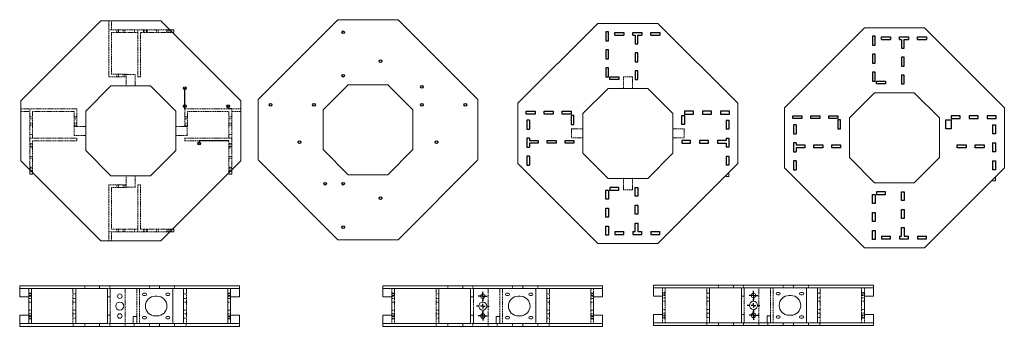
# Model space of a CAD drawing. Header units: millimetres. Extents: x 18 to 2153, y 19 to 360.
# Tile 1 of 2: x 18 to 1113, y 19 to 360. Entities that reach past the tile are written whole.
import ezdxf

# ---------------------------------------------------------------- set-up
doc = ezdxf.new("R2010")
doc.units = ezdxf.units.MM
doc.linetypes.add('HIDDEN', pattern=[1.905, 1.27, -0.635])
doc.layers.add('10', color=7, linetype='Continuous')

# ---------------------------------------------------------------- blocks, each defined once
blk = doc.blocks.new('SW_CENTERMARKSYMBOL_1')
at = {"layer": '10', "color": 0}
for p, q in [((-5, 0), (-7, 0)), ((0, 0), (-2.5, 0)), ((0, 5), (0, 7)), ((0, 0), (0, 2.5)), ((0, 0), (0, -2.5)), ((0, 0), (2.5, 0)), ((5, 0), (7, 0)), ((0, -5), (0, -7))]:
    blk.add_line(p, q, dxfattribs=at)
blk = doc.blocks.new('SW_CENTERMARKSYMBOL_2')
at = {"layer": '10', "color": 0}
for p, q in [((-2.5, 0), (-5, 0)), ((0, 0), (-2.5, 0)), ((0, 2.5), (0, 5)), ((0, 0), (0, 2.5)), ((0, 0), (0, -2.5)), ((0, 0), (2.5, 0)), ((2.5, 0), (5, 0)), ((0, -2.5), (0, -5))]:
    blk.add_line(p, q, dxfattribs=at)
blk = doc.blocks.new('SW_CENTERMARKSYMBOL_3')
at = {"layer": '10', "color": 0}
for p, q in [((-2.5, 0), (-5, 0)), ((0, 0), (-2.5, 0)), ((0, 2.5), (0, 5)), ((0, 0), (0, 2.5)), ((0, 0), (0, -2.5)), ((0, 0), (2.5, 0)), ((2.5, 0), (5, 0)), ((0, -2.5), (0, -5))]:
    blk.add_line(p, q, dxfattribs=at)

msp = doc.modelspace()

# ---------------------------------------------------------------- linework, layer by layer
at = {"color": 7, "linetype": 'Continuous', "lineweight": 15}
for p, q in [((108.4, 358.3), (19.6, 269.5)), ((108.4, 358.3), (175.2, 358.3)), ((264, 269.5), (175.2, 358.3)), ((372.1, 359.6), (283.3, 270.8)), ((372.1, 359.6), (438.9, 359.6)), ((527.7, 270.8), (438.9, 359.6)), ((661, 355.5), (572.2, 266.7)), ((661, 355.5), (727.8, 355.5)), ((816.6, 266.7), (727.8, 355.5)), ((957.2, 350.6), (868.4, 261.7)), ((957.2, 350.6), (1023.9, 350.6)), ((1112.8, 261.7), (1023.9, 350.6)), ((185.2, 348.3), (189.8, 348.3)), ((188.2, 345.3), (189.8, 345.3)), ((189.8, 345.3), (189.8, 348.3)), ((119.8, 286.1), (91.8, 258.1)), ((163.8, 286.1), (119.8, 286.1)), ((191.8, 258.1), (163.8, 286.1)), ((383.5, 287.4), (355.5, 259.4)), ((427.5, 287.4), (383.5, 287.4)), ((455.5, 259.4), (427.5, 287.4)), ((672.4, 283.3), (644.4, 255.3)), ((716.4, 283.3), (672.4, 283.3)), ((744.4, 255.3), (716.4, 283.3)), ((968.6, 278.4), (940.6, 250.4)), ((1012.6, 278.4), (968.6, 278.4)), ((1040.6, 250.4), (1012.6, 278.4)), ((19.6, 269.5), (19.6, 202.8)), ((264, 269.5), (264, 202.8)), ((283.3, 270.8), (283.3, 204)), ((527.7, 270.8), (527.7, 204)), ((572.2, 266.7), (572.2, 200)), ((816.6, 266.7), (816.6, 200)), ((91.8, 258.1), (91.8, 214.1)), ((191.8, 214.1), (191.8, 258.1)), ((355.5, 259.4), (355.5, 215.4)), ((455.5, 215.4), (455.5, 259.4)), ((644.4, 255.3), (644.4, 211.3)), ((744.4, 211.3), (744.4, 255.3)), ((868.4, 261.7), (868.4, 195)), ((1112.8, 261.7), (1112.8, 195)), ((940.6, 250.4), (940.6, 206.4)), ((1040.6, 206.4), (1040.6, 250.4)), ((91.8, 214.1), (119.8, 186.1)), ((163.8, 186.1), (191.8, 214.1)), ((355.5, 215.4), (383.5, 187.4)), ((427.5, 187.4), (455.5, 215.4)), ((644.4, 211.3), (672.4, 183.3)), ((716.4, 183.3), (744.4, 211.3)), ((19.6, 202.8), (108.4, 113.9)), ((175.2, 113.9), (264, 202.8)), ((283.3, 204), (372.1, 115.2)), ((438.9, 115.2), (527.7, 204)), ((572.2, 200), (661, 111.1)), ((727.8, 111.1), (816.6, 200)), ((940.6, 206.4), (968.6, 178.4)), ((1012.6, 178.4), (1040.6, 206.4)), ((29.6, 192.8), (29.6, 188.1)), ((32.6, 188.1), (29.6, 188.1)), ((32.6, 189.8), (32.6, 188.1)), ((119.8, 186.1), (163.8, 186.1)), ((251, 189.8), (251, 188.1)), ((251, 188.1), (254, 188.1)), ((254, 192.8), (254, 188.1)), ((383.5, 187.4), (427.5, 187.4)), ((803.6, 187), (803.6, 185.3)), ((806.6, 190), (806.6, 185.3)), ((868.4, 195), (957.2, 106.2)), ((1023.9, 106.2), (1112.8, 195)), ((672.4, 183.3), (716.4, 183.3)), ((803.6, 185.3), (806.6, 185.3)), ((968.6, 178.4), (1012.6, 178.4)), ((1099.8, 182), (1099.8, 180.4)), ((1099.8, 180.4), (1102.8, 180.4)), ((1102.8, 185), (1102.8, 180.4)), ((185.2, 123.9), (189.8, 123.9)), ((188.2, 126.9), (189.8, 126.9)), ((189.8, 126.9), (189.8, 123.9)), ((108.4, 113.9), (175.2, 113.9)), ((372.1, 115.2), (438.9, 115.2)), ((661, 111.1), (727.8, 111.1)), ((957.2, 106.2), (1023.9, 106.2)), ((18.4, 60.9), (18.4, 63.9)), ((18.4, 63.9), (107.2, 63.9)), ((18.4, 60.9), (28.4, 60.9)), ((18.4, 51.7), (18.4, 60.9)), ((28.4, 60.9), (28.4, 21.9)), ((31.4, 60.9), (28.4, 60.9)), ((31.4, 60.9), (107.2, 60.9)), ((31.4, 60.9), (31.4, 21.9)), ((80.6, 60.9), (80.6, 21.9)), ((107.2, 60.9), (107.2, 63.9)), ((107.2, 63.9), (173.9, 63.9)), ((107.2, 60.9), (116.1, 60.9)), ((116.1, 51.7), (116.1, 60.9)), ((119.1, 51.7), (119.1, 60.9)), ((119.1, 60.9), (173.9, 60.9)), ((156.1, 55.7), (158.1, 55.7)), ((173.9, 60.9), (173.9, 63.9)), ((173.9, 63.9), (262.8, 63.9)), ((173.9, 60.9), (183.9, 60.9)), ((182.1, 55.7), (184.1, 55.7)), ((183.9, 60.9), (188.6, 60.9)), ((188.6, 60.9), (249.8, 60.9)), ((188.6, 60.9), (188.6, 21.9)), ((200.6, 60.9), (200.6, 21.9)), ((249.8, 60.9), (249.8, 21.9)), ((249.8, 60.9), (252.8, 60.9)), ((252.8, 60.9), (262.8, 60.9)), ((252.8, 60.9), (252.8, 21.9)), ((262.8, 60.9), (262.8, 63.9)), ((262.8, 51.7), (262.8, 60.9)), ((421.9, 60.9), (421.9, 63.9)), ((421.9, 63.9), (510.8, 63.9)), ((421.9, 60.9), (510.8, 60.9)), ((421.9, 51.7), (421.9, 60.9)), ((484.1, 60.9), (484.1, 21.9)), ((510.8, 60.9), (510.8, 63.9)), ((510.8, 63.9), (577.5, 63.9)), ((510.8, 60.9), (519.6, 60.9)), ((519.6, 51.7), (519.6, 60.9)), ((522.6, 51.7), (522.6, 60.9)), ((522.6, 60.9), (577.5, 60.9)), ((559.6, 55.7), (561.6, 55.7)), ((577.5, 60.9), (577.5, 63.9)), ((577.5, 63.9), (666.3, 63.9)), ((577.5, 60.9), (587.5, 60.9)), ((585.6, 55.7), (587.6, 55.7)), ((587.5, 60.9), (592.1, 60.9)), ((592.1, 60.9), (666.3, 60.9)), ((592.1, 60.9), (592.1, 21.9)), ((604.1, 60.9), (604.1, 21.9)), ((666.3, 60.9), (666.3, 63.9)), ((666.3, 51.7), (666.3, 60.9)), ((722.8, 61.7), (722.8, 64.7)), ((722.8, 64.7), (811.7, 64.7)), ((722.8, 61.7), (811.7, 61.7)), ((722.8, 52.5), (722.8, 61.7)), ((785, 61.7), (785, 22.7)), ((811.7, 61.7), (811.7, 64.7)), ((811.7, 64.7), (878.4, 64.7)), ((811.7, 61.7), (820.5, 61.7)), ((820.5, 52.5), (820.5, 61.7)), ((823.5, 52.5), (823.5, 61.7)), ((823.5, 61.7), (878.4, 61.7)), ((860.5, 56.5), (862.5, 56.5)), ((878.4, 61.7), (878.4, 64.7)), ((878.4, 64.7), (967.2, 64.7)), ((878.4, 61.7), (888.4, 61.7)), ((886.5, 56.5), (888.5, 56.5)), ((888.4, 61.7), (893, 61.7)), ((893, 61.7), (967.2, 61.7)), ((893, 61.7), (893, 22.7)), ((905, 61.7), (905, 22.7)), ((967.2, 61.7), (967.2, 64.7)), ((967.2, 52.5), (967.2, 61.7)), ((28.4, 51.7), (18.4, 51.7)), ((116.1, 51.7), (119.1, 51.7)), ((116.1, 51.7), (116.1, 31.2)), ((158.1, 53.2), (156.1, 53.2)), ((169.1, 52.4), (171.1, 52.4)), ((184.1, 53.2), (182.1, 53.2)), ((252.8, 51.7), (262.8, 51.7)), ((431.9, 51.7), (421.9, 51.7)), ((431.9, 31.2), (431.9, 51.7)), ((519.6, 51.7), (522.6, 51.7)), ((519.6, 51.7), (519.6, 31.2)), ((561.6, 53.2), (559.6, 53.2)), ((572.6, 52.4), (574.6, 52.4)), ((587.6, 53.2), (585.6, 53.2)), ((656.3, 51.7), (666.3, 51.7)), ((656.3, 51.7), (656.3, 31.2)), ((732.8, 52.5), (722.8, 52.5)), ((732.8, 32), (732.8, 52.5)), ((820.5, 52.5), (823.5, 52.5)), ((820.5, 52.5), (820.5, 32)), ((862.5, 54), (860.5, 54)), ((873.5, 53.2), (875.5, 53.2)), ((888.5, 54), (886.5, 54)), ((957.2, 52.5), (967.2, 52.5)), ((957.2, 52.5), (957.2, 32)), ((18.4, 31.2), (28.4, 31.2)), ((18.4, 21.9), (18.4, 31.2)), ((18.4, 21.9), (18.4, 18.9)), ((18.4, 21.9), (28.4, 21.9)), ((31.4, 21.9), (28.4, 21.9)), ((31.4, 21.9), (107.2, 21.9)), ((107.2, 21.9), (107.2, 18.9)), ((107.2, 21.9), (116.1, 21.9)), ((119.1, 31.2), (116.1, 31.2)), ((116.1, 21.9), (116.1, 31.2)), ((119.1, 21.9), (119.1, 31.2)), ((119.1, 21.9), (173.9, 21.9)), ((144.6, 29.9), (144.6, 21.9)), ((148.6, 29.9), (144.6, 29.9)), ((148.6, 21.9), (148.6, 29.9)), ((156.1, 29.7), (158.1, 29.7)), ((158.1, 27.2), (156.1, 27.2)), ((171.1, 30.4), (169.1, 30.4)), ((173.9, 21.9), (173.9, 18.9)), ((173.9, 21.9), (183.9, 21.9)), ((182.1, 29.7), (184.1, 29.7)), ((184.1, 27.2), (182.1, 27.2)), ((188.6, 21.9), (183.9, 21.9)), ((188.6, 21.9), (249.8, 21.9)), ((249.8, 21.9), (252.8, 21.9)), ((262.8, 31.2), (252.8, 31.2)), ((252.8, 21.9), (262.8, 21.9)), ((262.8, 21.9), (262.8, 31.2)), ((262.8, 21.9), (262.8, 18.9)), ((421.9, 31.2), (431.9, 31.2)), ((421.9, 21.9), (421.9, 31.2)), ((421.9, 21.9), (421.9, 18.9)), ((421.9, 21.9), (510.8, 21.9)), ((510.8, 21.9), (510.8, 18.9)), ((510.8, 21.9), (519.6, 21.9)), ((519.6, 21.9), (519.6, 31.2)), ((522.6, 31.2), (519.6, 31.2)), ((522.6, 21.9), (522.6, 31.2)), ((522.6, 21.9), (577.5, 21.9)), ((552.1, 29.9), (548.1, 29.9)), ((548.1, 29.9), (548.1, 21.9)), ((552.1, 21.9), (552.1, 29.9)), ((559.6, 29.7), (561.6, 29.7)), ((561.6, 27.2), (559.6, 27.2)), ((574.6, 30.4), (572.6, 30.4)), ((577.5, 21.9), (577.5, 18.9)), ((577.5, 21.9), (587.5, 21.9)), ((585.6, 29.7), (587.6, 29.7)), ((587.6, 27.2), (585.6, 27.2)), ((592.1, 21.9), (587.5, 21.9)), ((592.1, 21.9), (666.3, 21.9)), ((666.3, 31.2), (656.3, 31.2)), ((666.3, 21.9), (666.3, 31.2)), ((666.3, 21.9), (666.3, 18.9)), ((722.8, 32), (732.8, 32)), ((722.8, 22.7), (722.8, 32)), ((722.8, 22.7), (722.8, 19.7)), ((722.8, 22.7), (811.7, 22.7)), ((811.7, 22.7), (811.7, 19.7)), ((811.7, 22.7), (820.5, 22.7)), ((820.5, 22.7), (820.5, 32)), ((823.5, 32), (820.5, 32)), ((823.5, 22.7), (823.5, 32)), ((823.5, 22.7), (878.4, 22.7)), ((853, 30.7), (849, 30.7)), ((849, 30.7), (849, 22.7)), ((853, 22.7), (853, 30.7)), ((860.5, 30.5), (862.5, 30.5)), ((862.5, 28), (860.5, 28)), ((875.5, 31.2), (873.5, 31.2)), ((878.4, 22.7), (878.4, 19.7)), ((878.4, 22.7), (888.4, 22.7)), ((886.5, 30.5), (888.5, 30.5)), ((888.5, 28), (886.5, 28)), ((893, 22.7), (888.4, 22.7)), ((893, 22.7), (967.2, 22.7)), ((967.2, 32), (957.2, 32)), ((967.2, 22.7), (967.2, 32)), ((967.2, 22.7), (967.2, 19.7)), ((18.4, 18.9), (107.2, 18.9)), ((107.2, 18.9), (173.9, 18.9)), ((173.9, 18.9), (262.8, 18.9)), ((421.9, 18.9), (510.8, 18.9)), ((510.8, 18.9), (577.5, 18.9)), ((577.5, 18.9), (666.3, 18.9)), ((722.8, 19.7), (811.7, 19.7)), ((811.7, 19.7), (878.4, 19.7)), ((878.4, 19.7), (967.2, 19.7))]:
    msp.add_line(p, q, dxfattribs=at)
at = {"color": 7, "linetype": 'HIDDEN', "lineweight": 0}
for p, q in [((117.3, 296.1), (117.3, 358.3)), ((120.3, 348.3), (120.3, 358.3)), ((117.3, 348.3), (120.3, 348.3)), ((120.3, 348.3), (185.2, 348.3)), ((120.3, 299.1), (120.3, 345.3)), ((149.8, 345.3), (120.3, 345.3)), ((126.3, 348.3), (126.3, 345.3)), ((128.3, 348.3), (128.3, 345.3)), ((133.3, 345.3), (133.3, 348.3)), ((135.3, 345.3), (135.3, 348.3)), ((145.8, 345.3), (145.8, 348.3)), ((149.8, 345.3), (149.8, 348.3)), ((149.8, 296.1), (149.8, 345.3)), ((152.8, 296.1), (152.8, 345.3)), ((152.8, 345.3), (188.2, 345.3)), ((156.1, 348.3), (156.1, 345.3)), ((157.3, 345.3), (157.3, 348.3)), ((159.3, 345.3), (159.3, 348.3)), ((159.3, 348.3), (159.3, 345.3)), ((160.6, 345.3), (160.6, 348.3)), ((170.3, 345.3), (170.3, 348.3)), ((172.3, 345.3), (172.3, 348.3)), ((182.1, 348.3), (182.1, 345.3)), ((183.3, 345.3), (183.3, 348.3)), ((183.3, 345.3), (183.3, 348.3)), ((185.3, 345.3), (185.3, 348.3)), ((186.6, 345.3), (186.6, 348.3)), ((117.3, 296.1), (136.8, 296.1)), ((136.8, 299.1), (120.3, 299.1)), ((126.3, 299.1), (126.3, 296.1)), ((128.3, 299.1), (128.3, 296.1)), ((133.3, 296.1), (133.3, 299.1)), ((135.3, 296.1), (135.3, 299.1)), ((136.8, 299.1), (136.8, 296.1)), ((136.8, 298.9), (146.8, 298.9)), ((136.8, 286.1), (136.8, 296.1)), ((146.8, 298.9), (146.8, 286.1)), ((149.8, 296.1), (152.8, 296.1)), ((689.4, 296.3), (689.4, 293.3)), ((689.4, 296.1), (699.4, 296.1)), ((699.4, 296.1), (699.4, 283.3)), ((689.4, 283.3), (689.4, 293.3)), ((19.6, 260.6), (81.8, 260.6)), ((19.6, 257.6), (29.6, 257.6)), ((29.6, 260.6), (29.6, 257.6)), ((29.6, 257.6), (29.6, 192.8)), ((32.6, 228.1), (32.6, 257.6)), ((78.8, 257.6), (32.6, 257.6)), ((78.8, 241.1), (78.8, 257.6)), ((81.8, 241.1), (81.8, 260.6)), ((201.8, 260.6), (264, 260.6)), ((201.8, 260.6), (201.8, 241.1)), ((204.8, 257.6), (251, 257.6)), ((204.8, 241.1), (204.8, 257.6)), ((251, 228.1), (251, 257.6)), ((254, 260.6), (254, 257.6)), ((254, 257.6), (254, 192.8)), ((254, 257.6), (264, 257.6)), ((32.6, 251.6), (29.6, 251.6)), ((32.6, 249.6), (29.6, 249.6)), ((29.6, 244.6), (32.6, 244.6)), ((29.6, 242.6), (32.6, 242.6)), ((81.8, 251.6), (78.8, 251.6)), ((81.8, 249.6), (78.8, 249.6)), ((78.8, 244.6), (81.8, 244.6)), ((78.8, 242.6), (81.8, 242.6)), ((81.8, 241.1), (78.8, 241.1)), ((79.1, 231.1), (79.1, 241.1)), ((81.8, 241.1), (91.8, 241.1)), ((191.8, 241.1), (201.8, 241.1)), ((204.8, 251.6), (201.8, 251.6)), ((204.8, 249.6), (201.8, 249.6)), ((201.8, 244.6), (204.8, 244.6)), ((201.8, 242.6), (204.8, 242.6)), ((204.8, 241.1), (201.8, 241.1)), ((204.6, 241.1), (204.6, 231.1)), ((254, 251.6), (251, 251.6)), ((254, 249.6), (251, 249.6)), ((251, 244.6), (254, 244.6)), ((251, 242.6), (254, 242.6)), ((32.6, 232.1), (29.6, 232.1)), ((91.8, 231.1), (79.1, 231.1)), ((204.6, 231.1), (191.8, 231.1)), ((251, 232.1), (254, 232.1)), ((631.4, 238.3), (634.4, 238.3)), ((631.6, 238.3), (631.6, 228.3)), ((644.4, 238.3), (634.4, 238.3)), ((744.4, 238.3), (754.4, 238.3)), ((757.4, 238.3), (754.4, 238.3)), ((757.1, 238.3), (757.1, 228.3)), ((32.6, 228.1), (29.6, 228.1)), ((32.6, 221.9), (29.6, 221.9)), ((32.6, 220.6), (29.6, 220.6)), ((32.6, 228.1), (81.8, 228.1)), ((32.6, 225.1), (32.6, 189.8)), ((32.6, 225.1), (81.8, 225.1)), ((81.8, 225.1), (81.8, 228.1)), ((201.8, 228.1), (201.8, 225.1)), ((201.8, 228.1), (251, 228.1)), ((201.8, 225.1), (251, 225.1)), ((251, 228.1), (254, 228.1)), ((251, 225.1), (251, 189.8)), ((254, 221.9), (251, 221.9)), ((251, 220.6), (254, 220.6)), ((631.6, 228.3), (644.4, 228.3)), ((757.1, 228.3), (744.4, 228.3)), ((32.6, 218.6), (29.6, 218.6)), ((32.6, 218.6), (29.6, 218.6)), ((29.6, 217.4), (32.6, 217.4)), ((251, 218.6), (254, 218.6)), ((254, 218.6), (251, 218.6)), ((251, 217.4), (254, 217.4)), ((32.6, 207.6), (29.6, 207.6)), ((32.6, 205.6), (29.6, 205.6)), ((251, 207.6), (254, 207.6)), ((251, 205.6), (254, 205.6)), ((32.6, 195.9), (29.6, 195.9)), ((32.6, 194.6), (29.6, 194.6)), ((29.6, 194.6), (32.6, 194.6)), ((32.6, 192.6), (29.6, 192.6)), ((29.6, 191.4), (32.6, 191.4)), ((136.8, 176.1), (136.8, 186.1)), ((146.8, 186.1), (146.8, 173.4)), ((254, 195.9), (251, 195.9)), ((251, 194.6), (254, 194.6)), ((251, 194.6), (254, 194.6)), ((251, 192.6), (254, 192.6)), ((251, 191.4), (254, 191.4)), ((117.3, 113.9), (117.3, 176.1)), ((136.8, 176.1), (117.3, 176.1)), ((126.3, 176.1), (126.3, 173.1)), ((128.3, 176.1), (128.3, 173.1)), ((133.3, 173.1), (133.3, 176.1)), ((135.3, 173.1), (135.3, 176.1)), ((136.8, 176.1), (136.8, 173.1)), ((152.8, 176.1), (149.8, 176.1)), ((149.8, 126.9), (149.8, 176.1)), ((152.8, 126.9), (152.8, 176.1)), ((689.4, 183.3), (689.4, 173.3)), ((699.4, 170.6), (699.4, 183.3)), ((120.3, 173.1), (120.3, 126.9)), ((136.8, 173.1), (120.3, 173.1)), ((146.8, 173.4), (136.8, 173.4)), ((689.4, 170.3), (689.4, 173.3)), ((689.4, 170.6), (699.4, 170.6)), ((117.3, 123.9), (120.3, 123.9)), ((149.8, 126.9), (120.3, 126.9)), ((120.3, 123.9), (185.2, 123.9)), ((120.3, 113.9), (120.3, 123.9)), ((126.3, 126.9), (126.3, 123.9)), ((128.3, 126.9), (128.3, 123.9)), ((133.3, 123.9), (133.3, 126.9)), ((135.3, 123.9), (135.3, 126.9)), ((145.8, 126.9), (145.8, 123.9)), ((149.8, 126.9), (149.8, 123.9)), ((152.8, 126.9), (188.2, 126.9)), ((156.1, 126.9), (156.1, 123.9)), ((157.3, 126.9), (157.3, 123.9)), ((159.3, 126.9), (159.3, 123.9)), ((159.3, 126.9), (159.3, 123.9)), ((160.6, 123.9), (160.6, 126.9)), ((170.3, 126.9), (170.3, 123.9)), ((172.3, 126.9), (172.3, 123.9)), ((182.1, 126.9), (182.1, 123.9)), ((183.3, 126.9), (183.3, 123.9)), ((183.3, 123.9), (183.3, 126.9)), ((185.3, 126.9), (185.3, 123.9)), ((186.6, 123.9), (186.6, 126.9)), ((31.4, 55.7), (28.4, 55.7)), ((31.4, 54.9), (28.4, 54.9)), ((77.6, 21.9), (77.6, 60.9)), ((80.6, 54.9), (77.6, 54.9)), ((90.6, 60.9), (90.6, 63.9)), ((119.1, 60.9), (116.1, 60.9)), ((118.6, 60.9), (118.6, 63.9)), ((135.6, 21.9), (135.6, 60.9)), ((148.6, 60.9), (148.6, 29.9)), ((151.6, 60.9), (151.6, 21.9)), ((162.6, 60.9), (162.6, 63.9)), ((190.6, 60.9), (190.6, 63.9)), ((203.6, 54.9), (200.6, 54.9)), ((203.6, 21.9), (203.6, 60.9)), ((249.8, 55.7), (252.8, 55.7)), ((252.8, 54.9), (249.8, 54.9)), ((431.9, 51.7), (431.9, 60.9)), ((434.9, 55.7), (431.9, 55.7)), ((434.9, 54.9), (431.9, 54.9)), ((434.9, 60.9), (434.9, 21.9)), ((481.1, 21.9), (481.1, 60.9)), ((484.1, 54.9), (481.1, 54.9)), ((494.1, 60.9), (494.1, 63.9)), ((522.6, 60.9), (519.6, 60.9)), ((522.1, 60.9), (522.1, 63.9)), ((539.1, 21.9), (539.1, 60.9)), ((552.1, 60.9), (552.1, 29.9)), ((555.1, 60.9), (555.1, 21.9)), ((566.1, 60.9), (566.1, 63.9)), ((594.1, 60.9), (594.1, 63.9)), ((607.1, 54.9), (604.1, 54.9)), ((607.1, 21.9), (607.1, 60.9)), ((653.3, 60.9), (653.3, 21.9)), ((653.3, 55.7), (656.3, 55.7)), ((656.3, 54.9), (653.3, 54.9)), ((656.3, 51.7), (656.3, 60.9)), ((732.8, 52.5), (732.8, 61.7)), ((735.8, 56.5), (732.8, 56.5)), ((735.8, 55.7), (732.8, 55.7)), ((735.8, 61.7), (735.8, 22.7)), ((782, 22.7), (782, 61.7)), ((785, 55.7), (782, 55.7)), ((795, 61.7), (795, 64.7)), ((823.5, 61.7), (820.5, 61.7)), ((823, 61.7), (823, 64.7)), ((840, 22.7), (840, 61.7)), ((853, 61.7), (853, 30.7)), ((856, 61.7), (856, 22.7)), ((867, 61.7), (867, 64.7)), ((895, 61.7), (895, 64.7)), ((908, 55.7), (905, 55.7)), ((908, 22.7), (908, 61.7)), ((954.2, 61.7), (954.2, 22.7)), ((954.2, 56.5), (957.2, 56.5)), ((957.2, 55.7), (954.2, 55.7)), ((957.2, 52.5), (957.2, 61.7)), ((31.4, 53.2), (28.4, 53.2)), ((31.4, 52.4), (28.4, 52.4)), ((28.4, 49.9), (31.4, 49.9)), ((31.4, 45.9), (28.4, 45.9)), ((77.6, 49.9), (80.6, 49.9)), ((80.6, 45.9), (77.6, 45.9)), ((119.1, 51.7), (119.1, 31.2)), ((200.6, 49.9), (203.6, 49.9)), ((203.6, 45.9), (200.6, 45.9)), ((249.8, 53.2), (252.8, 53.2)), ((249.8, 52.4), (252.8, 52.4)), ((249.8, 49.9), (252.8, 49.9)), ((252.8, 45.9), (249.8, 45.9)), ((434.9, 53.2), (431.9, 53.2)), ((434.9, 52.4), (431.9, 52.4)), ((431.9, 49.9), (434.9, 49.9)), ((434.9, 45.9), (431.9, 45.9)), ((481.1, 49.9), (484.1, 49.9)), ((484.1, 45.9), (481.1, 45.9)), ((522.6, 51.7), (522.6, 31.2)), ((604.1, 49.9), (607.1, 49.9)), ((607.1, 45.9), (604.1, 45.9)), ((653.3, 53.2), (656.3, 53.2)), ((653.3, 52.4), (656.3, 52.4)), ((653.3, 49.9), (656.3, 49.9)), ((656.3, 45.9), (653.3, 45.9)), ((735.8, 54), (732.8, 54)), ((735.8, 53.2), (732.8, 53.2)), ((732.8, 50.7), (735.8, 50.7)), ((735.8, 46.7), (732.8, 46.7)), ((782, 50.7), (785, 50.7)), ((785, 46.7), (782, 46.7)), ((823.5, 52.5), (823.5, 32)), ((905, 50.7), (908, 50.7)), ((908, 46.7), (905, 46.7)), ((954.2, 54), (957.2, 54)), ((954.2, 53.2), (957.2, 53.2)), ((954.2, 50.7), (957.2, 50.7)), ((957.2, 46.7), (954.2, 46.7)), ((28.4, 36.9), (31.4, 36.9)), ((31.4, 32.9), (28.4, 32.9)), ((77.6, 36.9), (80.6, 36.9)), ((80.6, 32.9), (77.6, 32.9)), ((200.6, 36.9), (203.6, 36.9)), ((203.6, 32.9), (200.6, 32.9)), ((249.8, 36.9), (252.8, 36.9)), ((252.8, 32.9), (249.8, 32.9)), ((431.9, 36.9), (434.9, 36.9)), ((434.9, 32.9), (431.9, 32.9)), ((481.1, 36.9), (484.1, 36.9)), ((484.1, 32.9), (481.1, 32.9)), ((604.1, 36.9), (607.1, 36.9)), ((607.1, 32.9), (604.1, 32.9)), ((653.3, 36.9), (656.3, 36.9)), ((656.3, 32.9), (653.3, 32.9)), ((732.8, 37.7), (735.8, 37.7)), ((735.8, 33.7), (732.8, 33.7)), ((782, 37.7), (785, 37.7)), ((785, 33.7), (782, 33.7)), ((905, 37.7), (908, 37.7)), ((908, 33.7), (905, 33.7)), ((954.2, 37.7), (957.2, 37.7)), ((957.2, 33.7), (954.2, 33.7)), ((31.4, 30.4), (28.4, 30.4)), ((31.4, 29.9), (28.4, 29.9)), ((31.4, 29.7), (28.4, 29.7)), ((28.4, 27.9), (31.4, 27.9)), ((31.4, 27.2), (28.4, 27.2)), ((77.6, 27.9), (80.6, 27.9)), ((77.8, 21.9), (77.8, 18.9)), ((90.6, 21.9), (90.6, 18.9)), ((119.1, 21.9), (116.1, 21.9)), ((118.6, 21.9), (118.6, 18.9)), ((135.6, 21.9), (135.6, 18.9)), ((145.6, 21.9), (145.6, 18.9)), ((162.6, 21.9), (162.6, 18.9)), ((190.6, 21.9), (190.6, 18.9)), ((200.6, 27.9), (203.6, 27.9)), ((203.3, 21.9), (203.3, 18.9)), ((249.8, 30.4), (252.8, 30.4)), ((249.8, 29.9), (252.8, 29.9)), ((249.8, 29.7), (252.8, 29.7)), ((249.8, 27.9), (252.8, 27.9)), ((249.8, 27.2), (252.8, 27.2)), ((431.9, 21.9), (431.9, 31.2)), ((434.9, 30.4), (431.9, 30.4)), ((434.9, 29.9), (431.9, 29.9)), ((434.9, 29.7), (431.9, 29.7)), ((431.9, 27.9), (434.9, 27.9)), ((434.9, 27.2), (431.9, 27.2)), ((481.1, 27.9), (484.1, 27.9)), ((481.4, 21.9), (481.4, 18.9)), ((494.1, 21.9), (494.1, 18.9)), ((522.6, 21.9), (519.6, 21.9)), ((522.1, 21.9), (522.1, 18.9)), ((539.1, 21.9), (539.1, 18.9)), ((549.1, 21.9), (549.1, 18.9)), ((566.1, 21.9), (566.1, 18.9)), ((594.1, 21.9), (594.1, 18.9)), ((604.1, 27.9), (607.1, 27.9)), ((606.9, 21.9), (606.9, 18.9)), ((653.3, 30.4), (656.3, 30.4)), ((653.3, 29.9), (656.3, 29.9)), ((653.3, 29.7), (656.3, 29.7)), ((653.3, 27.9), (656.3, 27.9)), ((653.3, 27.2), (656.3, 27.2)), ((656.3, 21.9), (656.3, 31.2)), ((732.8, 22.7), (732.8, 32)), ((735.8, 31.2), (732.8, 31.2)), ((735.8, 30.7), (732.8, 30.7)), ((735.8, 30.5), (732.8, 30.5)), ((732.8, 28.7), (735.8, 28.7)), ((735.8, 28), (732.8, 28)), ((782, 28.7), (785, 28.7)), ((782.3, 22.7), (782.3, 19.7)), ((795, 22.7), (795, 19.7)), ((823.5, 22.7), (820.5, 22.7)), ((823, 22.7), (823, 19.7)), ((840, 22.7), (840, 19.7)), ((850, 22.7), (850, 19.7)), ((867, 22.7), (867, 19.7)), ((895, 22.7), (895, 19.7)), ((905, 28.7), (908, 28.7)), ((907.8, 22.7), (907.8, 19.7)), ((954.2, 31.2), (957.2, 31.2)), ((954.2, 30.7), (957.2, 30.7)), ((954.2, 30.5), (957.2, 30.5)), ((954.2, 28.7), (957.2, 28.7)), ((954.2, 28), (957.2, 28)), ((957.2, 22.7), (957.2, 32))]:
    msp.add_line(p, q, dxfattribs=at)
for p, q in [((672.9, 346.3), (669.9, 346.3)), ((669.9, 346.3), (669.9, 336.3)), ((672.9, 336.3), (672.9, 346.3)), ((679.9, 342.5), (679.9, 345.5)), ((679.9, 345.5), (689.9, 345.5)), ((679.9, 342.5), (689.9, 342.5)), ((689.9, 345.5), (689.9, 342.5)), ((699.9, 342.5), (699.9, 345.5)), ((699.9, 345.5), (709.9, 345.5)), ((699.9, 342.5), (702.4, 342.5)), ((702.4, 342.5), (702.4, 332.9)), ((705.4, 332.9), (705.4, 342.5)), ((705.4, 342.5), (709.9, 342.5)), ((709.9, 345.5), (709.9, 342.5)), ((719.9, 342.5), (719.9, 345.5)), ((719.9, 345.5), (729.9, 345.5)), ((719.9, 342.5), (729.9, 342.5)), ((729.9, 345.5), (729.9, 342.5)), ((969.1, 341.4), (966.1, 341.4)), ((966.1, 341.4), (966.1, 331.4)), ((969.1, 331.4), (969.1, 341.4)), ((976.1, 337.6), (976.1, 340.6)), ((976.1, 340.6), (986.1, 340.6)), ((986.1, 340.6), (986.1, 337.6)), ((996.1, 337.6), (996.1, 340.6)), ((996.1, 340.6), (1006.1, 340.6)), ((1006.1, 340.6), (1006.1, 337.6)), ((1016.1, 337.6), (1016.1, 340.6)), ((1016.1, 340.6), (1026.1, 340.6)), ((1026.1, 340.6), (1026.1, 337.6)), ((669.9, 336.3), (672.9, 336.3)), ((702.4, 332.9), (705.4, 332.9)), ((966.1, 331.4), (969.1, 331.4)), ((976.1, 337.6), (986.1, 337.6)), ((996.1, 337.6), (998.6, 337.6)), ((998.6, 337.6), (998.6, 328)), ((1001.6, 328), (1001.6, 337.6)), ((1001.6, 337.6), (1006.1, 337.6)), ((1016.1, 337.6), (1026.1, 337.6)), ((672.9, 326.3), (669.9, 326.3)), ((669.9, 326.3), (669.9, 316.3)), ((672.9, 316.3), (672.9, 326.3)), ((705.4, 322.9), (702.4, 322.9)), ((702.4, 322.9), (702.4, 312.9)), ((705.4, 312.9), (705.4, 322.9)), ((969.1, 321.4), (966.1, 321.4)), ((966.1, 321.4), (966.1, 311.4)), ((969.1, 311.4), (969.1, 321.4)), ((998.6, 328), (1001.6, 328)), ((1001.6, 318), (998.6, 318)), ((998.6, 318), (998.6, 308)), ((1001.6, 308), (1001.6, 318)), ((669.9, 316.3), (672.9, 316.3)), ((702.4, 312.9), (705.4, 312.9)), ((966.1, 311.4), (969.1, 311.4)), ((998.6, 308), (1001.6, 308)), ((672.9, 306.3), (669.9, 306.3)), ((669.9, 306.3), (669.9, 296.3)), ((669.9, 296.3), (672.9, 296.3)), ((672.9, 296.3), (672.9, 306.3)), ((674.4, 293.3), (674.4, 296.3)), ((674.4, 296.3), (684.4, 296.3)), ((684.4, 296.3), (684.4, 293.3)), ((705.4, 302.9), (702.4, 302.9)), ((702.4, 302.9), (702.4, 293.3)), ((705.4, 293.3), (705.4, 302.9)), ((969.1, 301.4), (966.1, 301.4)), ((966.1, 301.4), (966.1, 291.4)), ((969.1, 291.4), (969.1, 301.4)), ((1001.6, 298), (998.6, 298)), ((998.6, 298), (998.6, 288.4)), ((1001.6, 288.4), (1001.6, 298)), ((684.4, 293.3), (674.4, 293.3)), ((702.4, 293.3), (705.4, 293.3)), ((966.1, 291.4), (969.1, 291.4)), ((970.6, 288.4), (970.6, 291.4)), ((970.6, 291.4), (980.6, 291.4)), ((980.6, 288.4), (970.6, 288.4)), ((980.6, 291.4), (980.6, 288.4)), ((998.6, 288.4), (1001.6, 288.4)), ((201.8, 263.6), (201.8, 283.6)), ((201.8, 260.6), (201.8, 263.6)), ((250, 260.6), (250, 263.6)), ((251, 260.6), (250, 260.6)), ((254, 260.6), (251, 260.6)), ((581.4, 254.8), (581.4, 257.8)), ((581.4, 257.8), (591.4, 257.8)), ((591.4, 254.8), (581.4, 254.8)), ((591.4, 257.8), (591.4, 254.8)), ((601.4, 254.8), (601.4, 257.8)), ((601.4, 257.8), (611.4, 257.8)), ((611.4, 254.8), (601.4, 254.8)), ((611.4, 257.8), (611.4, 254.8)), ((621.4, 254.8), (621.4, 257.8)), ((621.4, 257.8), (631.4, 257.8)), ((631.4, 254.8), (621.4, 254.8)), ((631.4, 257.8), (631.4, 254.8)), ((634.4, 253.3), (631.4, 253.3)), ((631.4, 253.3), (631.4, 243.3)), ((634.4, 243.3), (634.4, 253.3)), ((754.4, 243.3), (754.4, 253.3)), ((754.4, 253.3), (757.4, 253.3)), ((767.4, 257.8), (757.4, 257.8)), ((757.4, 257.8), (757.4, 254.8)), ((757.4, 254.8), (767.4, 254.8)), ((757.4, 253.3), (757.4, 243.3)), ((767.4, 254.8), (767.4, 257.8)), ((787.4, 257.8), (777.4, 257.8)), ((777.4, 257.8), (777.4, 254.8)), ((777.4, 254.8), (787.4, 254.8)), ((787.4, 254.8), (787.4, 257.8)), ((807.4, 257.8), (797.4, 257.8)), ((797.4, 257.8), (797.4, 254.8)), ((797.4, 254.8), (807.4, 254.8)), ((807.4, 254.8), (807.4, 257.8)), ((877.6, 249.9), (877.6, 252.9)), ((877.6, 252.9), (887.6, 252.9)), ((887.6, 252.9), (887.6, 249.9)), ((897.6, 249.9), (897.6, 252.9)), ((897.6, 252.9), (907.6, 252.9)), ((907.6, 252.9), (907.6, 249.9)), ((917.6, 249.9), (917.6, 252.9)), ((917.6, 252.9), (927.6, 252.9)), ((927.6, 252.9), (927.6, 249.9)), ((1063.6, 252.9), (1053.6, 252.9)), ((1053.6, 252.9), (1053.6, 249.9)), ((1063.6, 249.9), (1063.6, 252.9)), ((1083.6, 252.9), (1073.6, 252.9)), ((1073.6, 252.9), (1073.6, 249.9)), ((1083.6, 249.9), (1083.6, 252.9)), ((1103.6, 252.9), (1093.6, 252.9)), ((1093.6, 252.9), (1093.6, 249.9)), ((1103.6, 249.9), (1103.6, 252.9)), ((585.2, 247.8), (582.2, 247.8)), ((582.2, 247.8), (582.2, 237.8)), ((585.2, 247.8), (585.2, 237.8)), ((631.4, 243.3), (634.4, 243.3)), ((757.4, 243.3), (754.4, 243.3)), ((803.6, 247.8), (803.6, 237.8)), ((803.6, 247.8), (806.6, 247.8)), ((806.6, 247.8), (806.6, 237.8)), ((887.6, 249.9), (877.6, 249.9)), ((881.4, 242.9), (878.4, 242.9)), ((878.4, 242.9), (878.4, 232.9)), ((881.4, 242.9), (881.4, 232.9)), ((907.6, 249.9), (897.6, 249.9)), ((927.6, 249.9), (917.6, 249.9)), ((930.6, 248.4), (927.6, 248.4)), ((927.6, 248.4), (927.6, 238.4)), ((930.6, 238.4), (930.6, 248.4)), ((1047.6, 248.4), (1053.6, 248.4)), ((1047.6, 238.4), (1047.6, 248.4)), ((1053.6, 249.9), (1063.6, 249.9)), ((1053.6, 248.4), (1053.6, 238.4)), ((1073.6, 249.9), (1083.6, 249.9)), ((1093.6, 249.9), (1103.6, 249.9)), ((1099.8, 242.9), (1099.8, 232.9)), ((1099.8, 242.9), (1102.8, 242.9)), ((1102.8, 242.9), (1102.8, 232.9)), ((582.2, 237.8), (585.2, 237.8)), ((806.6, 237.8), (803.6, 237.8)), ((878.4, 232.9), (881.4, 232.9)), ((927.6, 238.4), (930.6, 238.4)), ((1053.6, 238.4), (1047.6, 238.4)), ((1102.8, 232.9), (1099.8, 232.9)), ((220, 225.1), (218, 225.1)), ((218, 225.1), (218, 222.1)), ((251, 225.1), (220, 225.1)), ((585.2, 227.8), (582.2, 227.8)), ((582.2, 227.8), (582.2, 217.8)), ((585.2, 227.8), (585.2, 225.3)), ((585.2, 225.3), (594.8, 225.3)), ((594.8, 222.3), (585.2, 222.3)), ((585.2, 222.3), (585.2, 217.8)), ((594.8, 225.3), (594.8, 222.3)), ((604.8, 222.3), (604.8, 225.3)), ((604.8, 225.3), (614.8, 225.3)), ((614.8, 222.3), (604.8, 222.3)), ((614.8, 225.3), (614.8, 222.3)), ((624.8, 222.3), (624.8, 225.3)), ((624.8, 225.3), (634.4, 225.3)), ((634.4, 222.3), (624.8, 222.3)), ((634.4, 225.3), (634.4, 222.3)), ((764, 225.3), (754.4, 225.3)), ((754.4, 225.3), (754.4, 222.3)), ((754.4, 222.3), (764, 222.3)), ((764, 222.3), (764, 225.3)), ((784, 225.3), (774, 225.3)), ((774, 225.3), (774, 222.3)), ((774, 222.3), (784, 222.3)), ((784, 222.3), (784, 225.3)), ((803.6, 225.3), (794, 225.3)), ((794, 225.3), (794, 222.3)), ((794, 222.3), (803.6, 222.3)), ((803.6, 227.8), (803.6, 225.3)), ((803.6, 227.8), (806.6, 227.8)), ((803.6, 222.3), (803.6, 217.8)), ((806.6, 227.8), (806.6, 217.8)), ((881.4, 222.9), (878.4, 222.9)), ((878.4, 222.9), (878.4, 212.9)), ((881.4, 222.9), (881.4, 220.4)), ((881.4, 220.4), (891, 220.4)), ((891, 220.4), (891, 217.4)), ((901, 217.4), (901, 220.4)), ((901, 220.4), (911, 220.4)), ((911, 220.4), (911, 217.4)), ((921, 217.4), (921, 220.4)), ((921, 220.4), (930.6, 220.4)), ((930.6, 220.4), (930.6, 217.4)), ((1060.2, 217.4), (1060.2, 220.4)), ((1060.2, 220.4), (1070.2, 220.4)), ((1070.2, 220.4), (1070.2, 217.4)), ((1080.2, 217.4), (1080.2, 220.4)), ((1080.2, 220.4), (1090.2, 220.4)), ((1090.2, 220.4), (1090.2, 217.4)), ((1099.8, 222.9), (1102.8, 222.9)), ((1099.8, 222.9), (1099.8, 212.9)), ((1102.8, 222.9), (1102.8, 212.9)), ((582.2, 217.8), (585.2, 217.8)), ((806.6, 217.8), (803.6, 217.8)), ((878.4, 212.9), (881.4, 212.9)), ((891, 217.4), (881.4, 217.4)), ((881.4, 217.4), (881.4, 212.9)), ((911, 217.4), (901, 217.4)), ((930.6, 217.4), (921, 217.4)), ((1070.2, 217.4), (1060.2, 217.4)), ((1090.2, 217.4), (1080.2, 217.4)), ((1102.8, 212.9), (1099.8, 212.9)), ((585.2, 207.8), (582.2, 207.8)), ((582.2, 207.8), (582.2, 197.8)), ((582.2, 197.8), (585.2, 197.8)), ((585.2, 207.8), (585.2, 197.8)), ((803.6, 207.8), (803.6, 197.8)), ((803.6, 207.8), (806.6, 207.8)), ((806.6, 197.8), (803.6, 197.8)), ((806.6, 207.8), (806.6, 197.8)), ((881.4, 202.9), (878.4, 202.9)), ((878.4, 202.9), (878.4, 192.9)), ((881.4, 202.9), (881.4, 192.9)), ((1099.8, 202.9), (1099.8, 192.9)), ((1099.8, 202.9), (1102.8, 202.9)), ((1102.8, 202.9), (1102.8, 192.9)), ((878.4, 192.9), (881.4, 192.9)), ((1102.8, 192.9), (1099.8, 192.9)), ((669.9, 160.3), (669.9, 170.3)), ((669.9, 170.3), (672.9, 170.3)), ((672.9, 170.3), (672.9, 160.3)), ((684.4, 173.3), (674.4, 173.3)), ((674.4, 173.3), (674.4, 170.3)), ((674.4, 170.3), (684.4, 170.3)), ((684.4, 170.3), (684.4, 173.3)), ((702.4, 163.7), (702.4, 173.3)), ((702.4, 173.3), (705.4, 173.3)), ((705.4, 173.3), (705.4, 163.7)), ((966.1, 155.4), (966.1, 165.4)), ((966.1, 165.4), (969.1, 165.4)), ((969.1, 165.4), (969.1, 155.4)), ((980.6, 168.4), (970.6, 168.4)), ((970.6, 168.4), (970.6, 165.4)), ((970.6, 165.4), (980.6, 165.4)), ((980.6, 165.4), (980.6, 168.4)), ((998.6, 158.8), (998.6, 168.4)), ((998.6, 168.4), (1001.6, 168.4)), ((1001.6, 168.4), (1001.6, 158.8)), ((672.9, 160.3), (669.9, 160.3)), ((705.4, 163.7), (702.4, 163.7)), ((702.4, 143.7), (702.4, 153.7)), ((702.4, 153.7), (705.4, 153.7)), ((705.4, 153.7), (705.4, 143.7)), ((969.1, 155.4), (966.1, 155.4)), ((1001.6, 158.8), (998.6, 158.8)), ((669.9, 140.3), (669.9, 150.3)), ((669.9, 150.3), (672.9, 150.3)), ((672.9, 150.3), (672.9, 140.3)), ((705.4, 143.7), (702.4, 143.7)), ((966.1, 135.4), (966.1, 145.4)), ((966.1, 145.4), (969.1, 145.4)), ((969.1, 145.4), (969.1, 135.4)), ((998.6, 138.8), (998.6, 148.8)), ((998.6, 148.8), (1001.6, 148.8)), ((1001.6, 148.8), (1001.6, 138.8)), ((672.9, 140.3), (669.9, 140.3)), ((702.4, 124.1), (702.4, 133.7)), ((702.4, 133.7), (705.4, 133.7)), ((705.4, 133.7), (705.4, 124.1)), ((969.1, 135.4), (966.1, 135.4)), ((1001.6, 138.8), (998.6, 138.8)), ((669.9, 120.3), (669.9, 130.3)), ((669.9, 130.3), (672.9, 130.3)), ((672.9, 130.3), (672.9, 120.3)), ((679.9, 124.1), (689.9, 124.1)), ((679.9, 124.1), (679.9, 121.1)), ((679.9, 121.1), (689.9, 121.1)), ((689.9, 121.1), (689.9, 124.1)), ((699.9, 124.1), (702.4, 124.1)), ((699.9, 124.1), (699.9, 121.1)), ((699.9, 121.1), (709.9, 121.1)), ((705.4, 124.1), (709.9, 124.1)), ((709.9, 121.1), (709.9, 124.1)), ((719.9, 124.1), (729.9, 124.1)), ((719.9, 124.1), (719.9, 121.1)), ((719.9, 121.1), (729.9, 121.1)), ((729.9, 121.1), (729.9, 124.1)), ((966.1, 115.4), (966.1, 125.4)), ((966.1, 125.4), (969.1, 125.4)), ((969.1, 125.4), (969.1, 115.4)), ((998.6, 119.2), (998.6, 128.8)), ((998.6, 128.8), (1001.6, 128.8)), ((1001.6, 128.8), (1001.6, 119.2)), ((672.9, 120.3), (669.9, 120.3)), ((969.1, 115.4), (966.1, 115.4)), ((976.1, 119.2), (986.1, 119.2)), ((976.1, 119.2), (976.1, 116.2)), ((976.1, 116.2), (986.1, 116.2)), ((986.1, 116.2), (986.1, 119.2)), ((996.1, 119.2), (998.6, 119.2)), ((996.1, 119.2), (996.1, 116.2)), ((996.1, 116.2), (1006.1, 116.2)), ((1001.6, 119.2), (1006.1, 119.2)), ((1006.1, 116.2), (1006.1, 119.2)), ((1016.1, 119.2), (1026.1, 119.2)), ((1016.1, 119.2), (1016.1, 116.2)), ((1016.1, 116.2), (1026.1, 116.2)), ((1026.1, 116.2), (1026.1, 119.2))]:
    msp.add_line(p, q)
for centre in [(378, 345.6), (419.5, 313.6), (378, 297.4), (201.8, 283.6), (465.5, 284.9), (201.8, 263.6), (250, 263.6), (297.3, 264.9), (345.5, 264.9), (465.5, 264.9), (513.7, 264.9), (218, 222.1), (329.3, 223.4), (481.7, 223.4), (358, 177.4), (378, 177.4), (419.5, 161.2), (378, 129.2)]:
    msp.add_circle(centre, 1.5)
at = {"color": 7, "linetype": 'Continuous', "lineweight": 15}
for centre, radius in [((129.6, 52.4), 2.5), ((533.1, 52.4), 2.5), ((834, 53.2), 2.5), ((129.6, 41.4), 4.5), ((533.1, 41.4), 4.5), ((834, 42.2), 4.5), ((129.6, 30.4), 2.5), ((533.1, 30.4), 2.5), ((834, 31.2), 2.5)]:
    msp.add_circle(centre, radius, dxfattribs=at)
for centre, radius, start, end in [((156.1, 54.4), 1.25, 90, 270), ((158.1, 54.4), 1.25, 270, 90), ((182.1, 54.4), 1.25, 90, 270), ((184.1, 54.4), 1.25, 270, 90), ((559.6, 54.4), 1.25, 90, 270), ((561.6, 54.4), 1.25, 270, 90), ((585.6, 54.4), 1.25, 90, 270), ((587.6, 54.4), 1.25, 270, 90), ((860.5, 55.2), 1.25, 90, 270), ((862.5, 55.2), 1.25, 270, 90), ((886.5, 55.2), 1.25, 90, 270), ((888.5, 55.2), 1.25, 270, 90), ((169.1, 41.4), 11, 90, 270), ((171.1, 41.4), 11, 270, 90), ((572.6, 41.4), 11, 90, 270), ((574.6, 41.4), 11, 270, 90), ((873.5, 42.2), 11, 90, 270), ((875.5, 42.2), 11, 270, 90), ((156.1, 28.4), 1.25, 90, 270), ((158.1, 28.4), 1.25, 270, 90), ((182.1, 28.4), 1.25, 90, 270), ((184.1, 28.4), 1.25, 270, 90), ((559.6, 28.4), 1.25, 90, 270), ((561.6, 28.4), 1.25, 270, 90), ((585.6, 28.4), 1.25, 90, 270), ((587.6, 28.4), 1.25, 270, 90), ((860.5, 29.2), 1.25, 90, 270), ((862.5, 29.2), 1.25, 270, 90), ((886.5, 29.2), 1.25, 90, 270), ((888.5, 29.2), 1.25, 270, 90)]:
    msp.add_arc(centre, radius, start, end, dxfattribs=at)

# ---------------------------------------------------------------- block references
at = {"layer": '10'}
for name, p in [('SW_CENTERMARKSYMBOL_3', (533.1, 52.4)), ('SW_CENTERMARKSYMBOL_3', (834, 53.2)), ('SW_CENTERMARKSYMBOL_1', (533.1, 41.4)), ('SW_CENTERMARKSYMBOL_1', (834, 42.2)), ('SW_CENTERMARKSYMBOL_2', (533.1, 30.4)), ('SW_CENTERMARKSYMBOL_2', (834, 31.2))]:
    msp.add_blockref(name, p, dxfattribs=at)

doc.saveas('drawing.dxf')
